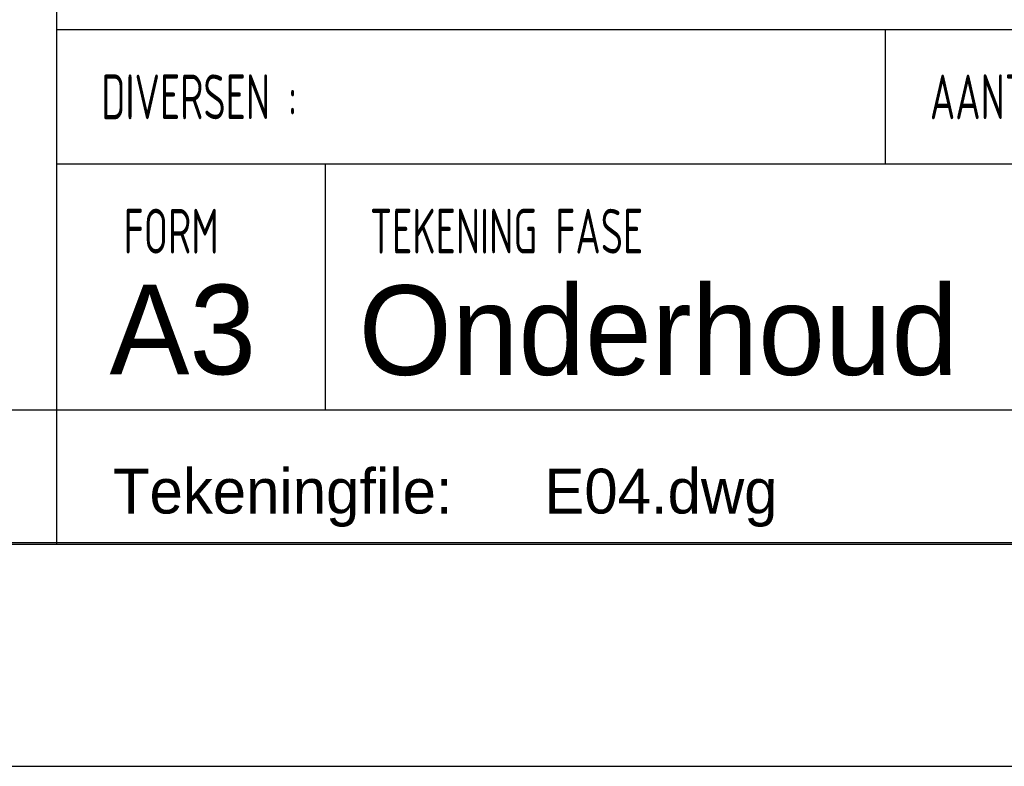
# Model space of a CAD drawing. Extents: x 0 to 86265, y 0 to 29700.
# Tile 26 of 42: x 77611 to 82007, y 0 to 3335. Entities that reach past the tile are written whole.
import ezdxf
from ezdxf.enums import TextEntityAlignment as Align

# ---------------------------------------------------------------- set-up
doc = ezdxf.new("R2010")
doc.units = 0
doc.header["$LTSCALE"] = 100
for name, color, linetype in [('00att025', 2, 'Continuous'), ('00att035', 3, 'Continuous'), ('00att050', 4, 'Continuous'), ('00kad025', 2, 'Continuous'), ('00kad070', 5, 'Continuous'), ('BL$2----', 7, 'Continuous'), ('BL$4----', 7, 'Continuous')]:
    doc.layers.add(name, color=color, linetype=linetype)
doc.styles.add('BURO-018', font='BUROFONT.shx', dxfattribs={"height": 180})
doc.styles.add('BURO-025', font='BUROFONT.shx', dxfattribs={"height": 250})
doc.styles.add('BURO-050', font='BUROFONT.shx', dxfattribs={"height": 500})
doc.styles.add('STYLE2', font='isocp2.shx', dxfattribs={"width": 0.7})

# ---------------------------------------------------------------- blocks, each defined once
blk = doc.blocks.new('A3-HOR')
at = {"layer": '00kad025', "linetype": 'Continuous'}
blk.add_line((0, 0), (420, 0), dxfattribs=at)
at = {"layer": '00kad070', "linetype": 'Continuous'}
blk.add_line((10, 10), (410, 10), dxfattribs=at)
blk = doc.blocks.new('STEMPEL GEERDIJK-NIEUW')
at = {"color": 5, "ltscale": 0.5}
for p, q in [((-84.9, 63.9), (-84.9, 9.9)), ((-9.9, 26.9), (-84.9, 26.9)), ((-9.9, 15.9), (-84.9, 15.9)), ((-9.9, 9.9), (-209.9, 9.9))]:
    blk.add_line(p, q, dxfattribs=at)
at = {"ltscale": 0.5}
for p, q in [((-9.9, 32.9), (-84.9, 32.9)), ((-47.9, 32.9), (-47.9, 26.9)), ((-72.9, 26.9), (-72.9, 15.9)), ((-84.9, 15.9), (-233.9, 15.9))]:
    blk.add_line(p, q, dxfattribs=at)
at = {"ltscale": 0.5, "style": 'STYLE2', "width": 0.7}
for s, p in [('DIVERSEN :', (-82.9, 28.9)), ('AANTAL BLADEN :', (-45.9, 28.9)), ('FORM', (-81.9, 22.9)), ('TEKENING FASE', (-70.9, 22.9))]:
    blk.add_text(s, height=2, dxfattribs=at).set_placement(p)
at = {"color": 1, "ltscale": 0.5, "style": 'BURO-018'}
for tag, p in [('DIVERSEN', (-68.9, 28.9)), ('AANTALBLAD', (-22.9, 28.9))]:
    blk.add_attdef(tag, p, '', height=2, dxfattribs=at)
at = {"layer": '00att025', "color": 1, "linetype": 'Continuous', "style": 'BURO-018'}
blk.add_text('Tekeningfile:', height=2, dxfattribs=at).set_placement((-82.375, 11.291))
for tag, p in [('WZ_GOEDC', (-230.84, 55.442)), ('WZ_GOEDA', (-218.863, 55.442)), ('WZ_GOEDB', (-225.315, 55.031)), ('WZ_INITSC', (-230.84, 40.332)), ('WZ_INITSB', (-224.737, 40.332)), ('WZ_INITSA', (-218.863, 40.332)), ('WZ_DATUMC', (-230.84, 17.774)), ('WZ_DATUMB', (-224.737, 17.774)), ('WZ_DATUMA', (-218.863, 17.774)), ('WZ_CODEC', (-230.84, 10.751)), ('WZ_CODEB', (-224.737, 10.751)), ('WZ_CODEA', (-218.863, 10.751))]:
    blk.add_attdef(tag, text='', height=1.8, rotation=90, dxfattribs=at).set_placement(p, align=Align.MIDDLE_LEFT)
at = {"layer": '00att025', "color": 1, "linetype": 'Continuous'}
for tag, p, height, style in [('TKSCHAAL', (-194.804, 59.901), 2, 'BURO-018'), ('PRDATUM', (-199.225, 49.917), 1.8, 'BURO-018'), ('PRPRLEID', (-179.438, 45.409), 1.8, 'BURO-018'), ('PROPDRGVR1', (-191.434, 32.851), 2.2, 'BURO-025'), ('TK1OMSCHR', (-191.287, 27.025), 2.2, 'BURO-025'), ('TK2OMSCHR', (-191.169, 20.919), 2.2, 'BURO-025'), ('TKFILE', (-63.112, 11.291), 2, 'BURO-018')]:
    blk.add_attdef(tag, p, '', height=height, dxfattribs=dict(at, style=style))
at = {"layer": '00att025', "color": 2, "linetype": 'Continuous'}
for tag, p, height, style in [('PRVRIJ5', (-150.129, 51.989), 2.5, 'BURO-025'), ('PRVRIJ6', (-150.142, 46.083), 2.5, 'BURO-025'), ('PRNUMMER', (-70.447, 33.854), 3.5, 'BURO-050'), ('TKFORMAAT', (-82.528, 17.509), 4, 'BURO-025')]:
    blk.add_attdef(tag, p, '', height=height, dxfattribs=dict(at, style=style))
at = {"layer": '00att025', "color": 1, "linetype": 'Continuous', "style": 'BURO-018'}
blk.add_attdef('TKINIT', text='', height=1.8, dxfattribs=at).set_placement((-179.711, 50.878), align=Align.MIDDLE_LEFT)
at = {"layer": '00att025', "color": 3, "linetype": 'Continuous', "ltscale": 25, "style": 'BURO-025'}
blk.add_attdef('TKFASE', text='', height=4, dxfattribs=at).set_placement((-71.405, 19.481), align=Align.MIDDLE_LEFT)
at = {"layer": '00att035', "color": 2, "linetype": 'Continuous', "style": 'BURO-025'}
blk.add_attdef('PROMSCHR', (-149.998, 57.146), '', height=2.5, dxfattribs=at)
at = {"layer": '00att050', "color": 2, "linetype": 'Continuous', "style": 'BURO-025'}
blk.add_attdef('TKTEKNR', text='', height=4, dxfattribs=at).set_placement((-19.639, 19.603), align=Align.MIDDLE_LEFT)

msp = doc.modelspace()

# ---------------------------------------------------------------- block references
at = {"layer": 'BL$2----', "xscale": 100, "yscale": 100}
msp.add_blockref('A3-HOR', (44264.6, 0), dxfattribs=at)
at = {"layer": 'BL$4----'}
ref = msp.add_blockref('STEMPEL GEERDIJK-NIEUW', (86264.6, 0), dxfattribs=dict(at, xscale=100, yscale=100))
ref.add_attrib('TKFILE', 'E04.dwg', (79953.4, 1129.1), dxfattribs={"layer": '00att025', "color": 1, "linetype": 'Continuous', "height": 200, "style": 'BURO-018'})
ref.add_attrib('TKFORMAAT', 'A3', (78011.8, 1750.9), dxfattribs={"layer": '00att025', "color": 2, "linetype": 'Continuous', "height": 400, "style": 'BURO-025'})
ref.add_attrib('TKFASE', 'Onderhoud', dxfattribs={"layer": '00att025', "color": 3, "linetype": 'Continuous', "ltscale": 25, "height": 400, "style": 'BURO-025'}).set_placement((79124.2, 1948.1), align=Align.MIDDLE_LEFT)

doc.saveas('drawing.dxf')
